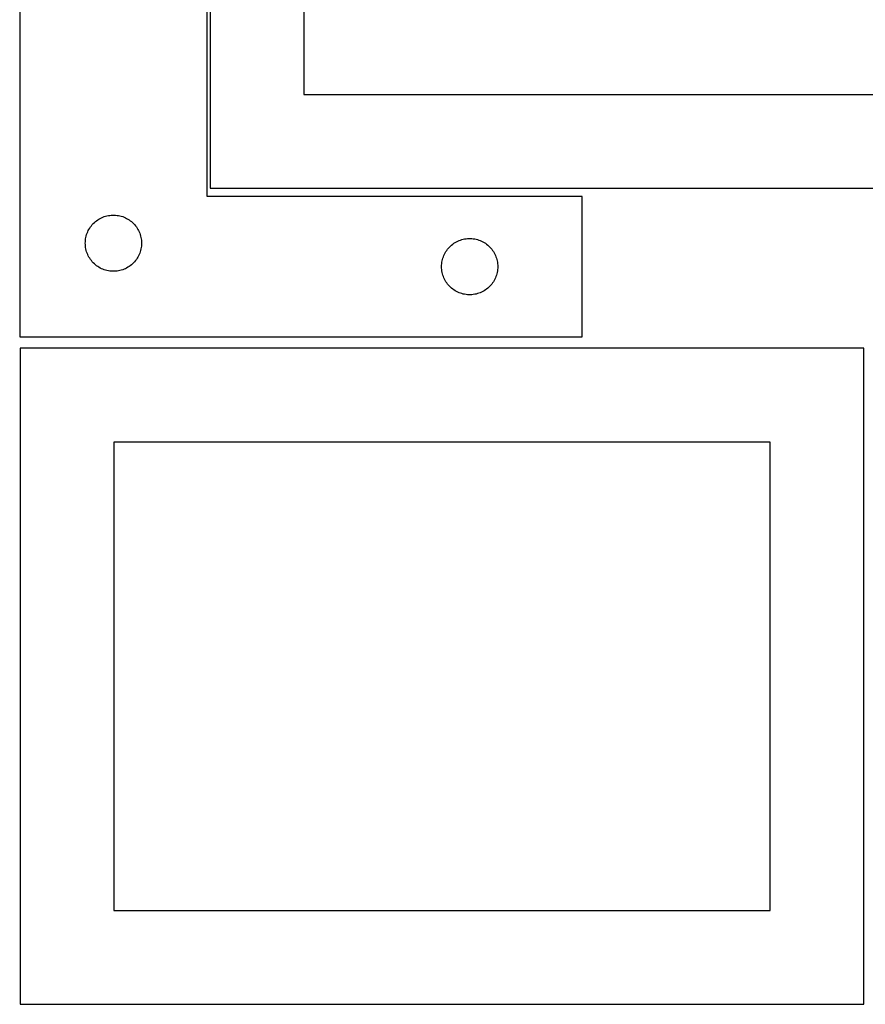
# Model space of a CAD drawing. Header units: millimetres. Extents: x 7 to 1493, y 7 to 2993.
# Tile 9 of 14: x 7 to 458, y 1765 to 2291. Entities that reach past the tile are written whole.
import ezdxf

# ---------------------------------------------------------------- set-up
doc = ezdxf.new("R2010")
doc.units = ezdxf.units.MM
doc.layers.add('CUT', color=7, linetype='CONTINUOUS', true_color=0x000000)

msp = doc.modelspace()

# ---------------------------------------------------------------- linework, layer by layer
at = {"layer": 'CUT'}
for p, q in [((108.170519, 2550.69679), (108.170519, 2200.69679)), ((158.170519, 2500.69679), (158.170519, 2250.69679)), ((6.591279, 2371.3367), (6.591279, 2121.3367)), ((106.591279, 2196.3367), (106.591279, 2371.3367)), ((158.170519, 2250.69679), (508.170519, 2250.69679)), ((306.591279, 2196.3367), (106.591279, 2196.3367)), ((108.170519, 2200.69679), (558.170519, 2200.69679)), ((306.591279, 2121.3367), (306.591279, 2196.3367)), ((50.94036, 2185.231559), (51.663143, 2185.504038)), ((51.663143, 2185.504038), (52.398994, 2185.738948)), ((52.398994, 2185.738948), (53.145963, 2185.935665)), ((53.145963, 2185.935665), (53.902067, 2186.093669)), ((53.902067, 2186.093669), (54.665303, 2186.21254)), ((54.665303, 2186.21254), (55.433647, 2186.291962)), ((55.433647, 2186.291962), (56.20506, 2186.331727)), ((56.20506, 2186.331727), (56.977497, 2186.331727)), ((56.977497, 2186.331727), (57.748911, 2186.291962)), ((57.748911, 2186.291962), (58.517254, 2186.21254)), ((58.517254, 2186.21254), (59.28049, 2186.093669)), ((59.28049, 2186.093669), (60.036595, 2185.935665)), ((60.036595, 2185.935665), (60.783563, 2185.738948)), ((60.783563, 2185.738948), (61.519414, 2185.504038)), ((61.519414, 2185.504038), (62.242197, 2185.231559)), ((44.365854, 2180.028016), (44.829482, 2180.645842)), ((44.829482, 2180.645842), (45.3243, 2181.238981)), ((45.3243, 2181.238981), (45.848996, 2181.805862)), ((45.848996, 2181.805862), (46.402179, 2182.34498)), ((46.402179, 2182.34498), (46.982381, 2182.854906)), ((46.982381, 2182.854906), (47.588065, 2183.334288)), ((47.588065, 2183.334288), (48.217623, 2183.781855)), ((48.217623, 2183.781855), (48.869387, 2184.196419)), ((48.869387, 2184.196419), (49.541628, 2184.576882)), ((49.541628, 2184.576882), (50.232563, 2184.922234)), ((50.232563, 2184.922234), (50.94036, 2185.231559)), ((62.242197, 2185.231559), (62.949995, 2184.922234)), ((62.949995, 2184.922234), (63.64093, 2184.576882)), ((63.64093, 2184.576882), (64.313171, 2184.196419)), ((64.313171, 2184.196419), (64.964935, 2183.781855)), ((64.964935, 2183.781855), (65.594493, 2183.334288)), ((65.594493, 2183.334288), (66.200176, 2182.854906)), ((66.200176, 2182.854906), (66.780379, 2182.34498)), ((66.780379, 2182.34498), (67.333562, 2181.805862)), ((67.333562, 2181.805862), (67.858258, 2181.238981)), ((67.858258, 2181.238981), (68.353076, 2180.645842)), ((68.353076, 2180.645842), (68.816704, 2180.028016)), ((41.908443, 2174.404981), (42.085863, 2175.156766)), ((42.085863, 2175.156766), (42.301748, 2175.898422)), ((42.301748, 2175.898422), (42.555526, 2176.627981)), ((42.555526, 2176.627981), (42.846525, 2177.343508)), ((42.846525, 2177.343508), (43.173973, 2178.043106)), ((43.173973, 2178.043106), (43.537, 2178.724921)), ((43.537, 2178.724921), (43.934645, 2179.387142)), ((43.934645, 2179.387142), (44.365854, 2180.028016)), ((68.816704, 2180.028016), (69.247912, 2179.387142)), ((69.247912, 2179.387142), (69.645557, 2178.724921)), ((69.645557, 2178.724921), (70.008585, 2178.043106)), ((70.008585, 2178.043106), (70.336032, 2177.343508)), ((70.336032, 2177.343508), (70.627031, 2176.627981)), ((70.627031, 2176.627981), (70.880809, 2175.898422)), ((70.880809, 2175.898422), (71.096695, 2175.156766)), ((71.096695, 2175.156766), (71.274114, 2174.404981)), ((41.591279, 2171.3367), (41.611167, 2172.108881)), ((41.611167, 2170.564518), (41.591279, 2171.3367)), ((41.611167, 2172.108881), (41.670781, 2172.879015)), ((41.670781, 2169.794385), (41.611167, 2170.564518)), ((41.670781, 2172.879015), (41.76996, 2173.645058)), ((41.76996, 2169.028341), (41.670781, 2169.794385)), ((41.76996, 2173.645058), (41.908443, 2174.404981)), ((71.274114, 2174.404981), (71.412597, 2173.645058)), ((71.412597, 2173.645058), (71.511777, 2172.879015)), ((71.511777, 2169.794385), (71.412597, 2169.028341)), ((71.511777, 2172.879015), (71.57139, 2172.108881)), ((71.57139, 2170.564518), (71.511777, 2169.794385)), ((71.57139, 2172.108881), (71.591279, 2171.3367)), ((71.591279, 2171.3367), (71.57139, 2170.564518)), ((235.848996, 2169.305862), (236.402179, 2169.84498)), ((236.402179, 2169.84498), (236.982381, 2170.354906)), ((236.982381, 2170.354906), (237.588065, 2170.834288)), ((237.588065, 2170.834288), (238.217623, 2171.281855)), ((238.217623, 2171.281855), (238.869387, 2171.696419)), ((238.869387, 2171.696419), (239.541628, 2172.076882)), ((239.541628, 2172.076882), (240.232563, 2172.422234)), ((240.232563, 2172.422234), (240.94036, 2172.731559)), ((240.94036, 2172.731559), (241.663143, 2173.004038)), ((241.663143, 2173.004038), (242.398994, 2173.238948)), ((242.398994, 2173.238948), (243.145963, 2173.435665)), ((243.145963, 2173.435665), (243.902067, 2173.593669)), ((243.902067, 2173.593669), (244.665303, 2173.71254)), ((244.665303, 2173.71254), (245.433647, 2173.791962)), ((245.433647, 2173.791962), (246.20506, 2173.831727)), ((246.20506, 2173.831727), (246.977497, 2173.831727)), ((246.977497, 2173.831727), (247.748911, 2173.791962)), ((247.748911, 2173.791962), (248.517254, 2173.71254)), ((248.517254, 2173.71254), (249.28049, 2173.593669)), ((249.28049, 2173.593669), (250.036595, 2173.435665)), ((250.036595, 2173.435665), (250.783563, 2173.238948)), ((250.783563, 2173.238948), (251.519414, 2173.004038)), ((251.519414, 2173.004038), (252.242197, 2172.731559)), ((252.242197, 2172.731559), (252.949995, 2172.422234)), ((252.949995, 2172.422234), (253.64093, 2172.076882)), ((253.64093, 2172.076882), (254.313171, 2171.696419)), ((254.313171, 2171.696419), (254.964935, 2171.281855)), ((254.964935, 2171.281855), (255.594493, 2170.834288)), ((255.594493, 2170.834288), (256.200176, 2170.354906)), ((256.200176, 2170.354906), (256.780379, 2169.84498)), ((256.780379, 2169.84498), (257.333562, 2169.305862)), ((41.908443, 2168.268419), (41.76996, 2169.028341)), ((42.085863, 2167.516633), (41.908443, 2168.268419)), ((42.301748, 2166.774977), (42.085863, 2167.516633)), ((42.555526, 2166.045418), (42.301748, 2166.774977)), ((42.846525, 2165.329891), (42.555526, 2166.045418)), ((43.173973, 2164.630293), (42.846525, 2165.329891)), ((43.537, 2163.948479), (43.173973, 2164.630293)), ((70.008585, 2164.630293), (69.645557, 2163.948479)), ((70.336032, 2165.329891), (70.008585, 2164.630293)), ((70.627031, 2166.045418), (70.336032, 2165.329891)), ((70.880809, 2166.774977), (70.627031, 2166.045418)), ((71.096695, 2167.516633), (70.880809, 2166.774977)), ((71.274114, 2168.268419), (71.096695, 2167.516633)), ((71.412597, 2169.028341), (71.274114, 2168.268419)), ((232.555526, 2164.127981), (232.846525, 2164.843508)), ((232.846525, 2164.843508), (233.173973, 2165.543106)), ((233.173973, 2165.543106), (233.537, 2166.224921)), ((233.537, 2166.224921), (233.934645, 2166.887142)), ((233.934645, 2166.887142), (234.365854, 2167.528016)), ((234.365854, 2167.528016), (234.829482, 2168.145842)), ((234.829482, 2168.145842), (235.3243, 2168.738981)), ((235.3243, 2168.738981), (235.848996, 2169.305862)), ((257.333562, 2169.305862), (257.858258, 2168.738981)), ((257.858258, 2168.738981), (258.353076, 2168.145842)), ((258.353076, 2168.145842), (258.816704, 2167.528016)), ((258.816704, 2167.528016), (259.247912, 2166.887142)), ((259.247912, 2166.887142), (259.645557, 2166.224921)), ((259.645557, 2166.224921), (260.008585, 2165.543106)), ((260.008585, 2165.543106), (260.336032, 2164.843508)), ((260.336032, 2164.843508), (260.627031, 2164.127981)), ((43.934645, 2163.286257), (43.537, 2163.948479)), ((44.365854, 2162.645383), (43.934645, 2163.286257)), ((44.829482, 2162.027557), (44.365854, 2162.645383)), ((45.3243, 2161.434418), (44.829482, 2162.027557)), ((45.848996, 2160.867537), (45.3243, 2161.434418)), ((46.402179, 2160.328419), (45.848996, 2160.867537)), ((46.982381, 2159.818493), (46.402179, 2160.328419)), ((47.588065, 2159.339111), (46.982381, 2159.818493)), ((48.217623, 2158.891544), (47.588065, 2159.339111)), ((65.594493, 2159.339111), (64.964935, 2158.891544)), ((66.200176, 2159.818493), (65.594493, 2159.339111)), ((66.780379, 2160.328419), (66.200176, 2159.818493)), ((67.333562, 2160.867537), (66.780379, 2160.328419)), ((67.858258, 2161.434418), (67.333562, 2160.867537)), ((68.353076, 2162.027557), (67.858258, 2161.434418)), ((68.816704, 2162.645383), (68.353076, 2162.027557)), ((69.247912, 2163.286257), (68.816704, 2162.645383)), ((69.645557, 2163.948479), (69.247912, 2163.286257)), ((231.591279, 2158.8367), (231.611167, 2159.608881)), ((231.611167, 2159.608881), (231.670781, 2160.379015)), ((231.670781, 2160.379015), (231.76996, 2161.145058)), ((231.76996, 2161.145058), (231.908443, 2161.904981)), ((231.908443, 2161.904981), (232.085863, 2162.656766)), ((232.085863, 2162.656766), (232.301748, 2163.398422)), ((232.301748, 2163.398422), (232.555526, 2164.127981)), ((260.627031, 2164.127981), (260.880809, 2163.398422)), ((260.880809, 2163.398422), (261.096695, 2162.656766)), ((261.096695, 2162.656766), (261.274114, 2161.904981)), ((261.274114, 2161.904981), (261.412597, 2161.145058)), ((261.412597, 2161.145058), (261.511777, 2160.379015)), ((261.511777, 2160.379015), (261.57139, 2159.608881)), ((261.57139, 2159.608881), (261.591279, 2158.8367)), ((48.869387, 2158.47698), (48.217623, 2158.891544)), ((49.541628, 2158.096518), (48.869387, 2158.47698)), ((50.232563, 2157.751166), (49.541628, 2158.096518)), ((50.94036, 2157.44184), (50.232563, 2157.751166)), ((51.663143, 2157.169361), (50.94036, 2157.44184)), ((52.398994, 2156.934451), (51.663143, 2157.169361)), ((53.145963, 2156.737734), (52.398994, 2156.934451)), ((53.902067, 2156.57973), (53.145963, 2156.737734)), ((54.665303, 2156.460859), (53.902067, 2156.57973)), ((55.433647, 2156.381437), (54.665303, 2156.460859)), ((56.20506, 2156.341673), (55.433647, 2156.381437)), ((56.977497, 2156.341673), (56.20506, 2156.341673)), ((57.748911, 2156.381437), (56.977497, 2156.341673)), ((58.517254, 2156.460859), (57.748911, 2156.381437)), ((59.28049, 2156.57973), (58.517254, 2156.460859)), ((60.036595, 2156.737734), (59.28049, 2156.57973)), ((60.783563, 2156.934451), (60.036595, 2156.737734)), ((61.519414, 2157.169361), (60.783563, 2156.934451)), ((62.242197, 2157.44184), (61.519414, 2157.169361)), ((62.949995, 2157.751166), (62.242197, 2157.44184)), ((63.64093, 2158.096518), (62.949995, 2157.751166)), ((64.313171, 2158.47698), (63.64093, 2158.096518)), ((64.964935, 2158.891544), (64.313171, 2158.47698)), ((231.611167, 2158.064518), (231.591279, 2158.8367)), ((231.670781, 2157.294385), (231.611167, 2158.064518)), ((231.76996, 2156.528341), (231.670781, 2157.294385)), ((231.908443, 2155.768419), (231.76996, 2156.528341)), ((232.085863, 2155.016633), (231.908443, 2155.768419)), ((232.301748, 2154.274977), (232.085863, 2155.016633)), ((232.555526, 2153.545418), (232.301748, 2154.274977)), ((260.880809, 2154.274977), (260.627031, 2153.545418)), ((261.096695, 2155.016633), (260.880809, 2154.274977)), ((261.274114, 2155.768419), (261.096695, 2155.016633)), ((261.412597, 2156.528341), (261.274114, 2155.768419)), ((261.511777, 2157.294385), (261.412597, 2156.528341)), ((261.57139, 2158.064518), (261.511777, 2157.294385)), ((261.591279, 2158.8367), (261.57139, 2158.064518)), ((232.846525, 2152.829891), (232.555526, 2153.545418)), ((233.173973, 2152.130293), (232.846525, 2152.829891)), ((233.537, 2151.448479), (233.173973, 2152.130293)), ((233.934645, 2150.786257), (233.537, 2151.448479)), ((234.365854, 2150.145383), (233.934645, 2150.786257)), ((234.829482, 2149.527557), (234.365854, 2150.145383)), ((235.3243, 2148.934418), (234.829482, 2149.527557)), ((235.848996, 2148.367537), (235.3243, 2148.934418)), ((257.858258, 2148.934418), (257.333562, 2148.367537)), ((258.353076, 2149.527557), (257.858258, 2148.934418)), ((258.816704, 2150.145383), (258.353076, 2149.527557)), ((259.247912, 2150.786257), (258.816704, 2150.145383)), ((259.645557, 2151.448479), (259.247912, 2150.786257)), ((260.008585, 2152.130293), (259.645557, 2151.448479)), ((260.336032, 2152.829891), (260.008585, 2152.130293)), ((260.627031, 2153.545418), (260.336032, 2152.829891)), ((236.402179, 2147.828419), (235.848996, 2148.367537)), ((236.982381, 2147.318493), (236.402179, 2147.828419)), ((237.588065, 2146.839111), (236.982381, 2147.318493)), ((238.217623, 2146.391544), (237.588065, 2146.839111)), ((238.869387, 2145.97698), (238.217623, 2146.391544)), ((239.541628, 2145.596518), (238.869387, 2145.97698)), ((240.232563, 2145.251166), (239.541628, 2145.596518)), ((240.94036, 2144.94184), (240.232563, 2145.251166)), ((241.663143, 2144.669361), (240.94036, 2144.94184)), ((242.398994, 2144.434451), (241.663143, 2144.669361)), ((243.145963, 2144.237734), (242.398994, 2144.434451)), ((243.902067, 2144.07973), (243.145963, 2144.237734)), ((244.665303, 2143.960859), (243.902067, 2144.07973)), ((245.433647, 2143.881437), (244.665303, 2143.960859)), ((246.20506, 2143.841673), (245.433647, 2143.881437)), ((246.977497, 2143.841673), (246.20506, 2143.841673)), ((247.748911, 2143.881437), (246.977497, 2143.841673)), ((248.517254, 2143.960859), (247.748911, 2143.881437)), ((249.28049, 2144.07973), (248.517254, 2143.960859)), ((250.036595, 2144.237734), (249.28049, 2144.07973)), ((250.783563, 2144.434451), (250.036595, 2144.237734)), ((251.519414, 2144.669361), (250.783563, 2144.434451)), ((252.242197, 2144.94184), (251.519414, 2144.669361)), ((252.949995, 2145.251166), (252.242197, 2144.94184)), ((253.64093, 2145.596518), (252.949995, 2145.251166)), ((254.313171, 2145.97698), (253.64093, 2145.596518)), ((254.964935, 2146.391544), (254.313171, 2145.97698)), ((255.594493, 2146.839111), (254.964935, 2146.391544)), ((256.200176, 2147.318493), (255.594493, 2146.839111)), ((256.780379, 2147.828419), (256.200176, 2147.318493)), ((257.333562, 2148.367537), (256.780379, 2147.828419)), ((6.591279, 2121.3367), (306.591279, 2121.3367)), ((456.791328, 2115.252375), (6.791328, 2115.252375)), ((6.791328, 2115.252375), (6.791328, 1765.252375)), ((456.791328, 1765.252375), (456.791328, 2115.252375)), ((406.791328, 2065.252375), (56.791328, 2065.252375)), ((56.791328, 2065.252375), (56.791328, 1815.252375)), ((406.791328, 1815.252375), (406.791328, 2065.252375)), ((56.791328, 1815.252375), (406.791328, 1815.252375)), ((6.791328, 1765.252375), (456.791328, 1765.252375))]:
    msp.add_line(p, q, dxfattribs=at)

doc.saveas('drawing.dxf')
